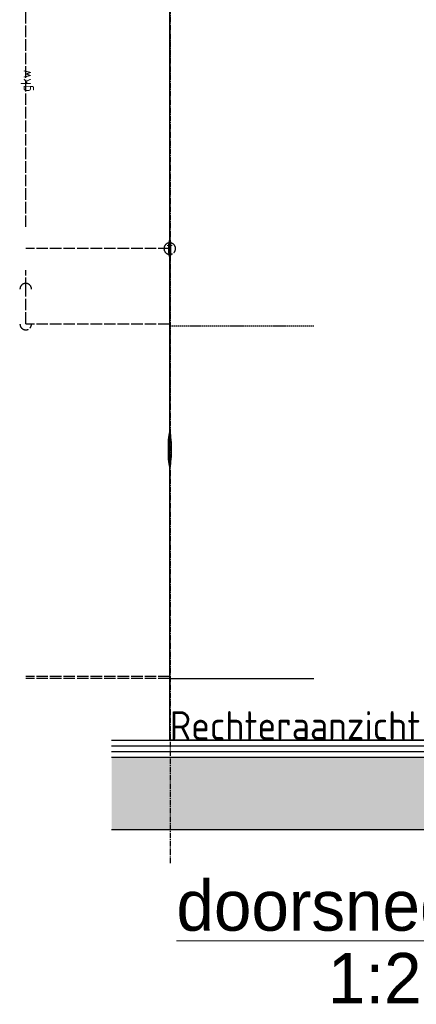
# Model space of a CAD drawing. Header units: millimetres. Extents: x -75 to 108309, y -75 to 76928.
# Tile 16 of 31: x 24804 to 26182, y 59030 to 62444. Entities that reach past the tile are written whole.
import ezdxf
from ezdxf.enums import TextEntityAlignment as Align

# ---------------------------------------------------------------- set-up
doc = ezdxf.new("R2010")
doc.units = ezdxf.units.MM
for name, pattern in [('2322105', [47, 40, -7]), ('2322107', [2000, 1000, 1000]), ('2322108', [7, 5, -2]), ('CENTER2', [28.575, 19.05, -3.175, 3.175, -3.175])]:
    doc.linetypes.add(name, pattern=pattern)
for name, color, linetype in [('BL$2----BOUWKUNDIG', 8, 'Continuous'), ('WL5501--', 4, '2322105'), ('WL561---', 4, 'Continuous'), ('WL561---_AANVOER', 1, '2322107'), ('WL561---_RETOUR', 5, '2322108'), ('WL562---_D', 4, 'Continuous'), ('WM5501--', 1, 'Continuous')]:
    doc.layers.add(name, color=color, linetype=linetype)
doc.layers.add('BL$5----', color=7, linetype='Continuous', lineweight=0)
doc.layers.add('WM$5----_HULPRUIMTE', color=1, linetype='Continuous', plot=False)
doc.styles.add('BURO-018', font='BUROFONT', dxfattribs={"height": 1.8})
doc.styles.add('EURO', font='eurr____.ttf', dxfattribs={"height": 90})
doc.styles.add('STABICAD-018', font='ISOCP.SHX', dxfattribs={"height": 36})

# ---------------------------------------------------------------- blocks, each defined once
blk = doc.blocks.new('*U125')
at = {"color": 0, "linetype": 'Continuous'}
for p, q in [((0, 0), (0, 5407.6)), ((0, 5407.6), (0, 0)), ((0, 0), (-3000, 0)), ((0, 0), (-3000, 0)), ((0, 0), (0, 0))]:
    blk.add_line(p, q, dxfattribs=at)
at = {"color": 0, "linetype": 'Continuous', "style": 'STABICAD-018'}
blk.add_text('Rechteraanzicht Live', height=100, rotation=90, dxfattribs=at).set_placement((0, 0))
at = {"layer": 'WM5501--', "color": 2, "style": 'STABICAD-018'}
blk.add_attdef('CODE', (25325.5, 59946.5), '', height=1.8, rotation=90, dxfattribs=at)
blk = doc.blocks.new('PI_SYM114')
at = {"color": 0, "linetype": 'Continuous'}
blk.add_circle((0, 0), 3, dxfattribs=at)
blk.add_solid([(-1.5, 2.6), (3, 0), (-1.5, -2.6)], dxfattribs=at)
at = {"color": 0, "linetype": 'Continuous', "style": 'BURO-018'}
blk.add_attdef('PRODUCTCODE', text='', height=1.8, dxfattribs=at).set_placement((0, 0), align=Align.MIDDLE)
blk = doc.blocks.new('*U289')
at = {"color": 0, "linetype": '2322105'}
blk.add_line((0, 0), (0, 0, 224.9), dxfattribs=at)
blk.add_arc((0, 0, 224.9), 20, 182.866, 177.134, dxfattribs=at)
at = {"layer": 'BL$2----BOUWKUNDIG', "color": 2, "style": 'STABICAD-018'}
for tag in ['CODE', 'SECTIONCODE', 'POSITIONCODE']:
    blk.add_attdef(tag, (25325.5, 61650.3, 4800.9), '', height=1.2, dxfattribs=at)
blk = doc.blocks.new('PI_SYM112')
at = {"color": 0, "linetype": 'Continuous'}
blk.add_circle((0, 0), 1.5, dxfattribs=at)
at = {"color": 0, "linetype": 'Continuous', "style": 'BURO-018'}
for tag, height in [('PRODUCTCODE', 1.8), ('INDICATIONTEXT', 1.3)]:
    blk.add_attdef(tag, text='', height=height, dxfattribs=at).set_placement((0, 0), align=Align.MIDDLE)
blk = doc.blocks.new('*U290')
at = {"color": 0, "linetype": '2322105'}
blk.add_line((0, 0), (0, 0, 1057.4), dxfattribs=at)
blk.add_arc((0, 0, 1057.4), 20, 182.866, 177.134, dxfattribs=at)
at = {"layer": 'BL$2----BOUWKUNDIG', "color": 2, "style": 'STABICAD-018'}
for tag in ['CODE', 'SECTIONCODE', 'POSITIONCODE']:
    blk.add_attdef(tag, (25325.5, 61650.3, 5085.8), '', height=1.2, dxfattribs=at)
blk = doc.blocks.new('*U368')
at = {"color": 0, "linetype": '2322105'}
blk.add_line((1, 0, -1), (121.1, 0, -121.1), dxfattribs=at)
for centre, start, end in [((0, 0), 90, 267.134), ((121.1, 0, -121.1), 2.866, 90), ((121.1, 0, -121.1), 270, 357.134)]:
    blk.add_arc(centre, 20, start, end, dxfattribs=at)
at = {"layer": 'WL562---_D', "color": 2, "style": 'STABICAD-018'}
for tag in ['CODE', 'SECTIONCODE', 'POSITIONCODE']:
    blk.add_attdef(tag, (24825.5, 61388.7, 4725.9), '', height=1.2, dxfattribs=at)
blk = doc.blocks.new('*U471')
at = {"color": 0, "linetype": '2322105'}
blk.add_line((1, 0, -1), (121.1, 0, -121.1), dxfattribs=at)
for centre, start, end in [((0, 0), 90, 267.134), ((121.1, 0, -121.1), 2.866, 90), ((121.1, 0, -121.1), 270, 357.134)]:
    blk.add_arc(centre, 20, start, end, dxfattribs=at)
at = {"layer": 'BL$2----BOUWKUNDIG', "color": 2, "style": 'STABICAD-018'}
for tag in ['CODE', 'SECTIONCODE', 'POSITIONCODE']:
    blk.add_attdef(tag, (24825.5, 61388.7, 4725.9), '', height=1.2, dxfattribs=at)
blk = doc.blocks.new('*U473')
at = {"color": 0, "linetype": '2322105'}
blk.add_line((0, 0), (0, 0, 224.9), dxfattribs=at)
blk.add_arc((0, 0, 224.9), 20, 182.866, 177.134, dxfattribs=at)
at = {"layer": 'BL$2----BOUWKUNDIG', "color": 2, "style": 'STABICAD-018'}
for tag in ['CODE', 'SECTIONCODE', 'POSITIONCODE']:
    blk.add_attdef(tag, (25325.5, 61650.3, 4800.9), '', height=1.2, dxfattribs=at)
blk = doc.blocks.new('*U475')
at = {"color": 0, "linetype": '2322105'}
blk.add_line((0, 0), (0, 0, 1057.4), dxfattribs=at)
blk.add_arc((0, 0, 1057.4), 20, 182.866, 177.134, dxfattribs=at)
at = {"layer": 'BL$2----BOUWKUNDIG', "color": 2, "style": 'STABICAD-018'}
for tag in ['CODE', 'SECTIONCODE', 'POSITIONCODE']:
    blk.add_attdef(tag, (25325.5, 61650.3, 5085.8), '', height=1.2, dxfattribs=at)

msp = doc.modelspace()

# ---------------------------------------------------------------- hatches: boundary and pattern name
at = {"layer": 'BL$2----BOUWKUNDIG'}
h = msp.add_hatch(dxfattribs=at)
h.set_pattern_fill('AR-CONC', color=256)
h.paths.add_polyline_path([(25123.8, 59886.5), (30343.9, 59886.5), (29762.1, 59636.5), (25123.8, 59636.5)])

# ---------------------------------------------------------------- linework, layer by layer
at = {"layer": 'BL$2----BOUWKUNDIG', "color": 1, "linetype": 'CENTER2'}
msp.add_line((25328.3, 59519.9), (25328.3, 63679.2), dxfattribs=at)
at = {"layer": 'BL$2----BOUWKUNDIG'}
for p, q in [((25123.8, 59946.5), (30528.3, 59946.5)), ((25123.8, 59926.5), (30528.3, 59926.5)), ((25123.8, 59906.5), (30528.3, 59906.5)), ((25123.8, 59886.5), (30528.3, 59886.5)), ((25123.8, 59636.5), (30528.3, 59636.5))]:
    msp.add_line(p, q, dxfattribs=at)
at = {"layer": 'WL5501--', "linetype": '2322105'}
for p, q in [((24825.5, 61725.3, 4604.8), (24825.5, 62739.2, 4604.8)), ((24825.5, 61725.3, 4604.8), (24825.5, 62739.2, 4604.8)), ((25325.5, 62377.4, 4069.8), (25325.5, 62251.4, 4069.8)), ((25325.5, 61650.3, 6163.2), (24825.5, 61650.3, 6163.2)), ((25325.5, 61650.3, 6163.2), (24825.5, 61650.3, 6163.2)), ((25325.5, 61630.3, 4800.9), (25325.5, 61104.1, 4800.9)), ((24825.5, 61509.8, 4604.8), (24825.5, 61575.3, 4604.8)), ((24825.5, 61509.8, 4604.8), (24825.5, 61575.3, 4604.8)), ((25325.5, 61388.7, 4725.9), (24825.5, 61388.7, 4725.9)), ((25325.5, 61388.7, 5650), (24825.5, 61388.7, 5650)), ((25325.5, 61388.7, 4725.9), (24825.5, 61388.7, 4725.9)), ((25325.5, 61388.7, 5650), (24825.5, 61388.7, 5650)), ((25325.5, 60159.3, 4800.9), (25325.5, 60804.1, 4800.9)), ((25325.5, 60166.9, 5800), (24825.5, 60166.9, 5800)), ((25325.5, 60166.9, 5800), (24825.5, 60166.9, 5800)), ((25325.5, 60159.3, 4800.9), (24825.5, 60159.3, 4800.9)), ((25325.5, 60159.3, 4800.9), (24825.5, 60159.3, 4800.9))]:
    msp.add_line(p, q, dxfattribs=at)
at = {"layer": 'WL561---_AANVOER', "linetype": '2322107'}
msp.add_line((25325.5, 60159.3, 5237.6), (25825.5, 60159.3, 5237.6), dxfattribs=at)
msp.add_line((25325.5, 60159.3, 5237.6), (25825.5, 60159.3, 5237.6), dxfattribs=at)
at = {"layer": 'WL561---_RETOUR', "linetype": '2322108'}
msp.add_line((25325.5, 61382.6, 5037.6), (25825.5, 61382.6, 5037.6), dxfattribs=at)
msp.add_line((25325.5, 61382.6, 5037.6), (25825.5, 61382.6, 5037.6), dxfattribs=at)

# ---------------------------------------------------------------- block references
at = {"layer": 'WL5501--', "linetype": '2322105'}
for name, p in [('*U289', (25325.5, 61650.3, 4800.9)), ('*U290', (25325.5, 61650.3, 5085.8)), ('*U473', (25325.5, 61650.3, 4800.9)), ('*U475', (25325.5, 61650.3, 5085.8))]:
    msp.add_blockref(name, p, dxfattribs=at)
at = {"layer": 'WL5501--', "linetype": '2322105', "rotation": 90.00000000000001}
for name in ['*U368', '*U471']:
    msp.add_blockref(name, (24825.5, 61388.7, 4725.9), dxfattribs=at)
at = {"layer": 'WL5501--', "color": 2, "linetype": '2322105', "extrusion": (-0.995004, 0, -0.099833), "xscale": 20, "yscale": 20, "zscale": 20}
msp.add_blockref('PI_SYM114', (-60954.1, 2248.6, -25678.3), dxfattribs=at)
at = {"layer": 'WL561---', "color": 2, "linetype": 'Continuous', "extrusion": (-0.995004, 0, 0.099833)}
ref = msp.add_blockref('PI_SYM112', (-61650.3, 7558.9, -24694.2), dxfattribs=dict(at, xscale=20, yscale=20, zscale=20, rotation=90))
ref.add_attrib('INDICATIONTEXT', 'T', dxfattribs={"layer": '0', "color": 2, "linetype": 'Continuous', "height": 24, "style": 'BURO-018'}).set_placement((25325.5, 61650.3, 5055.8), align=Align.MIDDLE)
ref = msp.add_blockref('PI_SYM112', (-61650.3, 7110.1, -24739.3), dxfattribs=dict(at, xscale=20, yscale=20, zscale=20, rotation=90))
ref.add_attrib('INDICATIONTEXT', 'T', dxfattribs={"layer": '0', "color": 2, "linetype": 'Continuous', "height": 24, "style": 'BURO-018'}).set_placement((25325.5, 61650.3, 4604.8), align=Align.MIDDLE)
at = {"layer": 'WM$5----_HULPRUIMTE', "linetype": 'Continuous', "rotation": 270}
msp.add_blockref('*U125', (25325.5, 59946.5), dxfattribs=at)

# ---------------------------------------------------------------- texts
at = {"layer": 'BL$5----', "style": 'EURO'}
for s, p in [('%%Udoorsnede B-B', (25348.8, 59285.3)), ('%%U1:20', (25874.5, 59033.2))]:
    msp.add_text(s, height=175, dxfattribs=at).set_placement(p)
at = {"layer": 'WL5501--', "color": 2, "style": 'STABICAD-018'}
msp.add_text('gkw', height=36, rotation=90, dxfattribs=at).set_placement((24825.5, 62232.3, 4604.8), align=Align.MIDDLE_CENTER)

doc.saveas('drawing.dxf')
